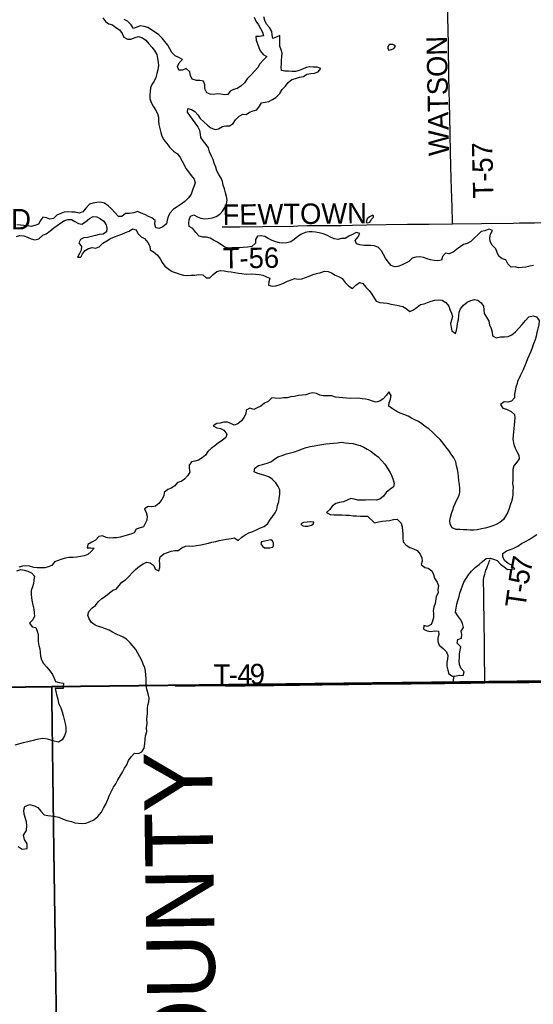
# Model space of a CAD drawing. Header units: feet. Extents: x 2113747 to 29971100, y 960708 to 6252803.
# Tile 34 of 256: x 2358379 to 2365910, y 1086864 to 1101303. Entities that reach past the tile are written whole.
import ezdxf

# ---------------------------------------------------------------- set-up
doc = ezdxf.new("R2010")
doc.units = ezdxf.units.FT
doc.header["$MEASUREMENT"] = 0
doc.linetypes.add('OhDOT_USTN3', pattern=[0.22, 0.165, -0.055])
for name, color, linetype in [('0_Xref', 7, 'Continuous'), ('GM_X_Adjacent_County', 251, 'OhDOT_USTN3'), ('GM_X_Adjacent_County_Text', 251, 'Continuous'), ('GM_X_County', 251, 'OhDOT_USTN3'), ('GM_X_Major_Lake', 5, 'Continuous'), ('GM_X_Minor_Lake', 5, 'Continuous'), ('GM_X_Minor_River', 5, 'Continuous'), ('GM_X_Township', 7, 'OhDOT_USTN3'), ('GM_X_Township_Road', 4, 'Continuous'), ('GM_X_Township_Road_Text', 4, 'Continuous')]:
    doc.layers.add(name, color=color, linetype=linetype)
doc.layers.add('GM_X_Major_Lake(Construction)', color=5, linetype='Continuous', lineweight=13)
doc.styles.add('Styledgn030', font='dgn030.shx')

# ---------------------------------------------------------------- blocks, each defined once
blk = doc.blocks.new('POR')
at = {"layer": 'GM_X_Adjacent_County', "flags": 128}
for points in [[(2461446, 1146481), (2461815, 1146508), (2468501, 1146594), (2468903, 1146602), (2469250, 1146608), (2470516, 1146626), (2470658, 1146630), (2470854, 1146632), (2471224, 1146630), (2471501, 1146638), (2471535, 1146638), (2471569, 1146639), (2471852, 1146646), (2472669, 1146652), (2474029, 1146683), (2475461, 1146714), (2475598, 1146706), (2476719, 1146718), (2477075, 1146717), (2477431, 1146718), (2477862, 1146726), (2479217, 1146735), (2479591, 1146751), (2480562, 1146753), (2481240, 1146773), (2481592, 1146776), (2485346, 1146802), (2486294, 1146820), (2487526, 1146842), (2487813, 1146848), (2488775, 1146866), (2489784, 1146884), (2492871, 1146938), (2495470, 1146984), (2496130, 1147000), (2496768, 1147012), (2500522, 1147082), (2506258, 1147195), (2506689, 1147200), (2510324, 1147267), (2514318, 1147339), (2514417, 1142875), (2514429, 1142363), (2514456, 1141125), (2514543, 1137215), (2514552, 1136812), (2514607, 1134338), (2514661, 1131872), (2514669, 1131502), (2514823, 1124636), (2514949, 1121808), (2514964, 1121188), (2514978, 1117767), (2515134, 1110742), (2515205, 1107560), (2515275, 1104406), (2515284, 1104009), (2515312, 1102739), (2515440, 1096979), (2515498, 1094334), (2515501, 1094220), (2515531, 1092867), (2515615, 1089067), (2515733, 1083755), (2515777, 1081801), (2515852, 1078428), (2515971, 1073145), (2516037, 1070207), (2516095, 1067574), (2516120, 1066464), (2516201, 1062833), (2516209, 1062481), (2512567, 1062381), (2509164, 1062287), (2505810, 1062193), (2500621, 1062048), (2500414, 1062042), (2498309, 1061984), (2495107, 1061896), (2492469, 1061823), (2489822, 1061750), (2486104, 1061658), (2485005, 1061642), (2479733, 1061565), (2476570, 1061518), (2473214, 1061468), (2472728, 1061433), (2471933, 1061428), (2470175, 1061423), (2468742, 1061393), (2467237, 1061378), (2466844, 1061372), (2464849, 1061343), (2462350, 1061327), (2459830, 1061311), (2458722, 1061304), (2458011, 1061300), (2455381, 1061284), (2453535, 1061272), (2449492, 1061229), (2449376, 1061228), (2449282, 1061227), (2449065, 1061224), (2448923, 1061223), (2448740, 1061222), (2448613, 1061220), (2448474, 1061218), (2448409, 1061217), (2448115, 1061214), (2448102, 1061214), (2447998, 1061213), (2447868, 1061211), (2447734, 1061209), (2447544, 1061207), (2447405, 1061205), (2447279, 1061204), (2447148, 1061202), (2447039, 1061201), (2446927, 1061200), (2446865, 1061199), (2446737, 1061197), (2446704, 1061197), (2446530, 1061195), (2442614, 1061148), (2437390, 1061085), (2433044, 1061031), (2432611, 1061026), (2432542, 1064699), (2432414, 1071500), (2429751, 1071479), (2427171, 1071459), (2425200, 1071443), (2424849, 1071441), (2422738, 1071424), (2419992, 1071403), (2417303, 1071375), (2415738, 1071335), (2413099, 1071267), (2412743, 1071257), (2411790, 1071233), (2411809, 1070008), (2411868, 1066266), (2411872, 1065982), (2411934, 1062301), (2411955, 1060661), (2409201, 1060630), (2406943, 1060605), (2403484, 1060566), (2401658, 1060545), (2401082, 1060539), (2397145, 1060494), (2396853, 1060491), (2396714, 1060489), (2396646, 1060488), (2396320, 1060485), (2395972, 1060481), (2395754, 1060478), (2395607, 1060476), (2395309, 1060473), (2395153, 1060471), (2394961, 1060469), (2394781, 1060467), (2393076, 1060448), (2390208, 1060416), (2389372, 1060406), (2387879, 1060389), (2386524, 1060374), (2384816, 1060355), (2379836, 1060307), (2379648, 1060305), (2377958, 1060290), (2374357, 1060257), (2370152, 1060185), (2369459, 1060173), (2362013, 1060046), (2361743, 1060041), (2359309, 1060000), (2359287, 1061492), (2359267, 1062870), (2359263, 1063113), (2359261, 1063309), (2359227, 1064330), (2359227, 1064612), (2359220, 1064806), (2359220, 1064937), (2359209, 1065466), (2359204, 1065780), (2359201, 1066097), (2359199, 1066419), (2359197, 1066642), (2359192, 1066862), (2359186, 1066908), (2359177, 1067589), (2359175, 1067907), (2359167, 1068297), (2359157, 1068672), (2359151, 1068908), (2359149, 1069014), (2359121, 1070553), (2359123, 1070999), (2359120, 1072859), (2359117, 1073113), (2359100, 1074264), (2359077, 1075795), (2358989, 1081862), (2358880, 1089100), (2358848, 1091522), (2360599, 1091542), (2360811, 1091544), (2363494, 1091575), (2364291, 1091584), (2365146, 1091594), (2368829, 1091637), (2374063, 1091696), (2378988, 1091751), (2379221, 1091753), (2380307, 1091766), (2382125, 1091787), (2382074, 1096083), (2382044, 1104151), (2381679, 1116097), (2381624, 1118858), (2381544, 1122872), (2381524, 1123853), (2381422, 1128859), (2381409, 1129491), (2381388, 1130504), (2381380, 1130882), (2381343, 1132210), (2381336, 1132676), (2381334, 1132856), (2381269, 1137568), (2381235, 1140057), (2381158, 1145150), (2382496, 1145180), (2383055, 1145188), (2388382, 1145259), (2390179, 1145300), (2390674, 1145305), (2391157, 1145315), (2393911, 1145372), (2398484, 1145471), (2403523, 1145588), (2407758, 1145683), (2412897, 1145794), (2413179, 1145801), (2418494, 1145897), (2418652, 1145879), (2418971, 1145882), (2421201, 1145935), (2430211, 1146047), (2431501, 1146076), (2431940, 1146079), (2433884, 1146098), (2434890, 1146115), (2439879, 1146170), (2442911, 1146233), (2443037, 1146236), (2444274, 1146267), (2444666, 1146263), (2445581, 1146287), (2449101, 1146335), (2449776, 1146343), (2450051, 1146346), (2450451, 1146366), (2450952, 1146363), (2452179, 1146359), (2453860, 1146380), (2454115, 1146384), (2454401, 1146388), (2454737, 1146393), (2454902, 1146395), (2456023, 1146410), (2459610, 1146457), (2461446, 1146481)], [(2346501, 996686), (2346283, 996665), (2345680, 996660), (2344145, 996646), (2344130, 996649), (2344060, 996659), (2344005, 996663), (2343946, 996664), (2343923, 996665), (2343899, 996665), (2343806, 996663), (2343772, 996662), (2343731, 996662), (2343640, 996661), (2343440, 996660), (2343358, 996661), (2343347, 996661), (2343337, 996662), (2343275, 996668), (2343254, 996670), (2343129, 996670), (2342883, 996665), (2342703, 996664), (2342492, 996666), (2342051, 996672), (2342025, 996674), (2342005, 996677), (2341988, 996683), (2338743, 996679), (2335510, 996692), (2333434, 996701), (2332100, 996700), (2329181, 996697), (2329152, 995411), (2329124, 994175), (2326840, 994249), (2326566, 994258), (2323302, 994364), (2318495, 994521), (2318418, 991580), (2318389, 990457), (2318357, 989169), (2318255, 985163), (2318188, 982547), (2318166, 981646), (2318061, 978159), (2317909, 973125), (2317887, 972409), (2317774, 968635), (2317750, 967874), (2315491, 967887), (2314260, 967896), (2311196, 967914), (2309088, 967943), (2307368, 967969), (2304256, 968014), (2303811, 968017), (2303354, 968019), (2303003, 968024), (2302648, 968030), (2302233, 968036), (2301830, 968022), (2300402, 968044), (2300069, 968049), (2297101, 968095), (2296592, 968103), (2292919, 968108), (2288216, 968150), (2287501, 968160), (2286951, 968168), (2285626, 968187), (2280722, 968218), (2272659, 968235), (2270238, 968238), (2265711, 968240), (2264331, 968240), (2260640, 968285), (2260946, 968539), (2261456, 968823), (2262477, 969650), (2262984, 969822), (2263502, 969934), (2264011, 970226), (2264085, 970742), (2263732, 971249), (2263225, 971652), (2263021, 971730), (2262781, 971821), (2262721, 971844), (2262214, 971872), (2261703, 971959), (2260105, 972490), (2259584, 972510), (2259079, 972653), (2258559, 972903), (2258050, 972955), (2257525, 973068), (2256998, 973008), (2256626, 972503), (2255796, 970471), (2255025, 968928), (2254521, 968572), (2253837, 968476), (2253355, 968407), (2252800, 968322), (2251259, 968089), (2245496, 967220), (2243670, 966925), (2240387, 966394), (2235785, 965650), (2235507, 965607), (2232817, 965186), (2232372, 965117), (2231408, 964969), (2231146, 964928), (2230233, 964788), (2224423, 963889), (2224410, 963887), (2223431, 963729), (2220392, 963239), (2216348, 962587), (2213677, 962155), (2211388, 961785), (2205329, 960811), (2204689, 960708), (2204662, 968294), (2204646, 972822), (2204646, 972877), (2204618, 980822), (2204600, 985576), (2204621, 987650), (2204548, 994125), (2204539, 995545), (2204528, 997304), (2204524, 998046), (2204498, 1002246), (2204460, 1006231), (2204446, 1007585), (2204396, 1012421), (2204391, 1012891), (2204405, 1018278), (2204394, 1019758), (2204396, 1020517), (2204379, 1020841), (2204391, 1021803), (2204388, 1022494), (2204388, 1022770), (2204388, 1022837), (2204387, 1023044), (2204303, 1026249), (2204359, 1029499), (2204344, 1030439), (2204262, 1034310), (2204255, 1035776), (2204229, 1040690), (2204199, 1046565), (2204184, 1049044), (2204131, 1055650), (2204109, 1058317), (2204108, 1058407), (2204102, 1059211), (2204097, 1059892), (2204085, 1062073), (2204074, 1062671), (2204592, 1062652), (2205426, 1062621), (2210448, 1062486), (2212077, 1062442), (2214252, 1062298), (2216024, 1062234), (2218716, 1062135), (2224371, 1061928), (2226221, 1061860), (2226856, 1061837), (2228638, 1061772), (2234873, 1061544), (2237828, 1061436), (2239174, 1061390), (2240259, 1061347), (2240479, 1061338), (2245773, 1061157), (2247613, 1061077), (2251064, 1060965), (2252022, 1060939), (2254917, 1060860), (2259350, 1060738), (2259905, 1060723), (2262069, 1060670), (2262468, 1060662), (2262494, 1060660), (2262578, 1060658), (2262905, 1060648), (2263523, 1060622), (2264179, 1060605), (2264764, 1060590), (2266030, 1060558), (2267009, 1060529), (2267105, 1064278), (2267119, 1064405), (2267123, 1064546), (2267218, 1067680), (2267224, 1068546), (2267310, 1072879), (2267407, 1076551), (2267570, 1083741), (2267583, 1084035), (2267594, 1084592), (2267628, 1085890), (2267674, 1087762), (2267760, 1089304), (2267778, 1090418), (2268200, 1090405), (2270733, 1090435), (2271751, 1090471), (2272585, 1090487), (2273842, 1090511), (2274067, 1090515), (2275300, 1090545), (2275354, 1090544), (2275965, 1090561), (2276111, 1090564), (2279737, 1090638), (2280571, 1090646), (2281184, 1090660), (2283974, 1090692), (2287536, 1090733), (2291695, 1090779), (2294190, 1090795), (2294565, 1090800), (2298147, 1090820), (2299145, 1090827), (2299895, 1090831), (2301402, 1090840), (2307056, 1090903), (2313863, 1090917), (2318107, 1090974), (2324108, 1091056), (2326732, 1091091), (2326938, 1091094), (2328615, 1091117), (2328725, 1091118), (2331837, 1091161), (2333216, 1091180), (2335157, 1091206), (2341799, 1091296), (2342697, 1091308), (2345661, 1091348), (2348514, 1091386), (2352195, 1091435), (2355371, 1091477), (2358848, 1091522), (2358880, 1089100), (2358989, 1081862), (2359077, 1075795), (2359100, 1074264), (2359117, 1073113), (2359120, 1072859), (2359123, 1070999), (2359121, 1070553), (2359149, 1069014), (2359151, 1068908), (2359157, 1068672), (2359167, 1068297), (2359175, 1067907), (2359177, 1067589), (2359186, 1066908), (2359192, 1066862), (2359197, 1066642), (2359199, 1066419), (2359201, 1066097), (2359204, 1065780), (2359209, 1065466), (2359220, 1064937), (2359220, 1064806), (2359227, 1064612), (2359227, 1064330), (2359261, 1063309), (2359263, 1063113), (2359267, 1062870), (2359287, 1061492), (2359309, 1060000), (2359372, 1054688), (2359375, 1054438), (2359384, 1053642), (2359405, 1051846), (2359411, 1051373), (2359435, 1049379), (2359498, 1044029), (2359500, 1043884), (2359531, 1041219), (2359561, 1038682), (2359563, 1038569), (2359598, 1035611), (2359633, 1032629), (2359687, 1028035), (2359700, 1026946), (2359745, 1022879), (2359781, 1019525), (2359871, 1011833), (2360041, 1004528), (2360047, 1003475), (2360075, 1000767), (2360086, 1000743), (2360092, 1000724), (2360095, 1000700), (2360092, 1000665), (2360090, 1000651), (2360085, 1000617), (2360080, 1000554), (2360079, 1000500), (2360082, 1000454), (2360084, 1000441), (2360087, 1000429), (2360088, 1000406), (2360088, 1000358), (2360097, 998033), (2360102, 996698), (2359652, 996691), (2358952, 996686), (2358943, 996687), (2358419, 996691), (2358033, 996691), (2357318, 996684), (2357119, 996682), (2357033, 996681), (2356729, 996679), (2356356, 996674), (2355850, 996669), (2355636, 996665), (2355399, 996667), (2355207, 996668), (2354923, 996669), (2354630, 996666), (2354311, 996664), (2353876, 996661), (2353810, 996664), (2353790, 996667), (2353730, 996667), (2353580, 996667), (2353354, 996664), (2353227, 996661), (2352936, 996661), (2352543, 996665), (2351984, 996653), (2350868, 996644), (2350165, 996644), (2349779, 996645), (2349617, 996647), (2349487, 996647), (2349403, 996652), (2349327, 996658), (2349265, 996660), (2349206, 996662), (2349161, 996661), (2349080, 996658), (2348736, 996661), (2347330, 996649), (2347068, 996654), (2346837, 996655), (2346771, 996660), (2346660, 996673), (2346582, 996686), (2346523, 996692), (2346501, 996686)]]:
    blk.add_lwpolyline(points, dxfattribs=at)
at = {"layer": 'GM_X_County', "flags": 128}
blk.add_lwpolyline([(2353397, 1222451), (2356858, 1222526), (2358764, 1222568), (2364180, 1222723), (2365829, 1222755), (2369645, 1222836), (2372194, 1222881), (2374472, 1222924), (2379690, 1223029), (2379735, 1219826), (2379742, 1219374), (2379833, 1216178), (2380014, 1209139), (2380003, 1203413), (2380022, 1202249), (2380179, 1195356), (2380181, 1194352), (2380359, 1187412), (2380412, 1186569), (2380419, 1184193), (2380463, 1181823), (2380682, 1170163), (2380746, 1166807), (2380771, 1165044), (2380824, 1161382), (2380824, 1161039), (2380878, 1157552), (2380892, 1156694), (2381026, 1152330), (2381034, 1152023), (2381158, 1145150), (2381235, 1140057), (2381269, 1137568), (2381334, 1132856), (2381336, 1132676), (2381343, 1132210), (2381380, 1130882), (2381388, 1130504), (2381409, 1129491), (2381422, 1128859), (2381524, 1123853), (2381544, 1122872), (2381624, 1118858), (2381679, 1116097), (2382044, 1104151), (2382074, 1096083), (2382125, 1091787), (2380307, 1091766), (2379221, 1091753), (2378988, 1091751), (2374063, 1091696), (2368829, 1091637), (2365146, 1091594), (2364291, 1091584), (2363494, 1091575), (2360811, 1091544), (2360599, 1091542), (2358848, 1091522), (2355371, 1091477), (2352195, 1091435), (2348514, 1091386), (2345661, 1091348), (2342697, 1091308), (2341799, 1091296), (2335157, 1091206), (2333216, 1091180), (2331837, 1091161), (2328725, 1091118), (2328615, 1091117), (2326938, 1091094), (2326732, 1091091), (2324108, 1091056), (2318107, 1090974), (2313863, 1090917), (2307056, 1090903), (2301402, 1090840), (2299895, 1090831), (2299145, 1090827), (2298147, 1090820), (2294565, 1090800), (2294190, 1090795), (2291695, 1090779), (2287536, 1090733), (2283974, 1090692), (2281184, 1090660), (2280571, 1090646), (2279737, 1090638), (2276111, 1090564), (2275965, 1090561), (2275354, 1090544), (2275300, 1090545), (2274067, 1090515), (2274049, 1092053), (2274045, 1093010), (2274019, 1094549), (2274003, 1096382), (2273944, 1101977), (2273923, 1103969), (2273928, 1105260), (2273895, 1107881), (2273890, 1108659), (2273892, 1109492), (2273890, 1109708), (2273889, 1109866), (2273885, 1110318), (2273884, 1110420), (2273881, 1110748), (2273878, 1111173), (2273872, 1111794), (2273868, 1112294), (2273861, 1113069), (2273860, 1113281), (2273857, 1113575), (2273857, 1113636), (2273852, 1114201), (2273851, 1114281), (2273848, 1114656), (2273845, 1115019), (2273878, 1116829), (2273877, 1118817), (2273859, 1119170), (2273866, 1121327), (2273809, 1124393), (2273800, 1125028), (2273794, 1125938), (2273794, 1126045), (2273791, 1126395), (2273784, 1127599), (2273782, 1127896), (2273782, 1128013), (2273776, 1128908), (2273762, 1131307), (2273735, 1134958), (2273727, 1137672), (2273708, 1143906), (2273707, 1144117), (2273652, 1147706), (2273648, 1148193), (2273645, 1148717), (2273636, 1149823), (2273632, 1150488), (2273596, 1155295), (2273585, 1158808), (2273560, 1160546), (2273539, 1163372), (2273486, 1167056), (2273465, 1168621), (2273462, 1168895), (2273426, 1173044), (2273428, 1173104), (2273415, 1174720), (2273392, 1176176), (2273394, 1176620), (2273384, 1177023), (2273358, 1177776), (2273351, 1179125), (2273359, 1179654), (2273321, 1182083), (2273216, 1187364), (2273164, 1190519), (2273176, 1191453), (2273228, 1192712), (2273152, 1195400), (2273193, 1198453), (2273071, 1206556), (2272991, 1215563), (2272975, 1216501), (2272977, 1217406), (2272968, 1218487), (2272962, 1219225), (2272959, 1219527), (2272955, 1219996), (2272952, 1220381), (2272949, 1220734), (2272946, 1221095), (2272941, 1221646), (2274226, 1221624), (2276584, 1221584), (2279436, 1221567), (2287284, 1221586), (2287634, 1221587), (2288155, 1221588), (2289133, 1221589), (2291838, 1221592), (2294724, 1221588), (2295595, 1221591), (2298613, 1221605), (2299175, 1221609), (2303374, 1221676), (2308426, 1221766), (2313088, 1221841), (2315600, 1221874), (2319071, 1221920), (2326584, 1222061), (2327982, 1222076), (2333341, 1222133), (2335682, 1222157), (2338510, 1222201), (2341239, 1222245), (2343737, 1222286), (2344324, 1222288), (2349300, 1222361), (2350843, 1222395), (2353397, 1222451)], dxfattribs=at)
at = {"layer": 'GM_X_Major_Lake'}
blk.add_line((2360233, 1091540), (2359019, 1091526), dxfattribs=at)
at = {"layer": 'GM_X_Major_Lake', "flags": 128}
for points in [[(2361815, 1101338), (2361844, 1101280), (2361881, 1101225), (2361912, 1101173), (2361939, 1101122), (2361952, 1101066), (2361895, 1101054), (2361844, 1101055), (2361847, 1101003), (2361867, 1100950), (2361888, 1100896), (2361907, 1100844), (2361950, 1100793), (2362004, 1100762), (2361953, 1100712), (2361902, 1100657), (2361873, 1100602), (2361824, 1100549), (2361775, 1100492), (2361717, 1100435), (2361676, 1100376), (2361622, 1100330), (2361567, 1100295), (2361515, 1100278), (2361464, 1100255), (2361433, 1100204), (2361383, 1100203), (2361330, 1100210), (2361274, 1100215), (2361222, 1100206), (2361172, 1100211), (2361122, 1100232), (2361093, 1100290), (2361093, 1100348), (2361074, 1100400), (2361022, 1100413), (2360970, 1100412), (2360909, 1100433), (2360886, 1100486), (2360875, 1100540), (2360820, 1100585), (2360767, 1100564), (2360715, 1100561), (2360695, 1100617), (2360717, 1100668), (2360766, 1100719), (2360715, 1100748), (2360658, 1100771), (2360609, 1100822), (2360580, 1100874), (2360551, 1100927), (2360506, 1100981), (2360469, 1101032), (2360418, 1101081), (2360312, 1101155), (2360258, 1101186), (2360205, 1101203), (2360151, 1101212), (2360099, 1101195), (2360048, 1101174), (2360012, 1101228), (2359959, 1101281), (2359909, 1101308)], [(2359596, 1101328), (2359635, 1101276), (2359686, 1101243), (2359740, 1101226), (2359791, 1101189), (2359844, 1101154), (2359881, 1101099)], [(2361387, 1098551), (2361410, 1098602), (2361419, 1098654), (2361410, 1098708), (2361395, 1098766), (2361384, 1098820), (2361363, 1098874), (2361352, 1098928), (2361331, 1098980), (2361300, 1099035), (2361269, 1099087), (2361255, 1099139), (2361230, 1099198), (2361215, 1099254), (2361186, 1099310), (2361163, 1099366), (2361150, 1099422), (2361113, 1099473), (2361070, 1099524), (2361035, 1099576), (2361028, 1099626), (2361020, 1099678), (2360989, 1099736), (2360954, 1099789), (2360913, 1099842), (2360874, 1099898), (2360841, 1099949), (2360846, 1100000), (2360896, 1099987), (2360947, 1099958), (2360990, 1099906), (2361025, 1099855), (2361078, 1099804), (2361131, 1099757), (2361182, 1099715), (2361245, 1099693), (2361296, 1099700), (2361352, 1099737), (2361404, 1099744), (2361456, 1099747), (2361509, 1099782), (2361546, 1099833), (2361595, 1099886), (2361649, 1099915), (2361699, 1099914), (2361750, 1099948), (2361804, 1099967), (2361858, 1099982), (2361897, 1100035), (2361926, 1100086), (2361980, 1100095), (2362034, 1100102), (2362085, 1100131), (2362136, 1100162), (2362195, 1100221), (2362228, 1100278), (2362277, 1100329), (2362318, 1100380), (2362372, 1100424), (2362423, 1100441), (2362481, 1100462), (2362539, 1100469), (2362590, 1100504), (2362648, 1100516), (2362702, 1100521), (2362756, 1100538), (2362795, 1100589), (2362741, 1100608), (2362687, 1100605), (2362632, 1100612), (2362580, 1100603), (2362527, 1100579), (2362475, 1100556), (2362423, 1100543), (2362373, 1100544), (2362321, 1100549), (2362269, 1100548), (2362219, 1100557), (2362212, 1100607), (2362219, 1100657), (2362218, 1100710), (2362225, 1100760), (2362226, 1100810), (2362215, 1100862), (2362192, 1100916), (2362193, 1100968), (2362192, 1101020), (2362193, 1101070), (2362141, 1101047), (2362089, 1101026), (2362082, 1101080), (2362077, 1101130), (2362044, 1101186), (2361997, 1101239), (2361972, 1101291), (2361959, 1101343)], [(2359881, 1101099), (2359906, 1101047), (2359959, 1101016), (2360011, 1101019), (2360070, 1101040), (2360122, 1101055), (2360178, 1101038), (2360231, 1101003), (2360274, 1100950), (2360323, 1100897), (2360363, 1100843), (2360390, 1100790), (2360401, 1100734), (2360412, 1100682), (2360413, 1100629), (2360404, 1100567), (2360389, 1100512), (2360376, 1100456), (2360351, 1100403), (2360316, 1100352), (2360297, 1100302), (2360292, 1100252), (2360287, 1100199), (2360288, 1100145), (2360307, 1100087), (2360338, 1100036), (2360370, 1099982), (2360399, 1099927), (2360414, 1099873), (2360413, 1099822), (2360418, 1099764), (2360435, 1099706), (2360450, 1099647), (2360461, 1099595), (2360492, 1099539), (2360536, 1099486), (2360581, 1099430), (2360634, 1099377), (2360693, 1099334), (2360734, 1099281), (2360763, 1099229), (2360792, 1099174), (2360817, 1099122), (2360856, 1099071), (2360893, 1099019), (2360938, 1098964), (2360952, 1098910), (2360914, 1098805), (2360895, 1098746), (2360856, 1098689), (2360803, 1098636), (2360749, 1098597), (2360688, 1098559), (2360635, 1098522), (2360582, 1098467), (2360555, 1098414), (2360542, 1098362), (2360531, 1098311), (2360478, 1098264), (2360426, 1098241), (2360376, 1098252), (2360361, 1098306), (2360368, 1098358), (2360317, 1098397), (2360266, 1098418), (2360216, 1098446), (2360159, 1098466), (2360107, 1098488), (2360053, 1098470), (2359989, 1098459), (2359929, 1098460), (2359878, 1098417), (2359826, 1098416), (2359773, 1098473), (2359727, 1098528), (2359674, 1098575), (2359622, 1098612), (2359565, 1098627), (2359511, 1098624), (2359453, 1098611), (2359402, 1098596), (2359349, 1098539), (2359304, 1098486), (2359252, 1098466), (2359194, 1098481), (2359142, 1098478), (2359087, 1098485), (2359033, 1098482), (2358982, 1098459), (2358926, 1098436), (2358875, 1098389), (2358823, 1098380), (2358771, 1098395), (2358716, 1098408), (2358683, 1098357), (2358654, 1098306), (2358599, 1098287), (2358547, 1098272), (2358497, 1098279), (2358440, 1098286), (2358390, 1098291)], [(2365199, 1098207), (2365145, 1098199), (2365096, 1098146), (2365045, 1098099), (2364992, 1098050), (2364941, 1098021), (2364889, 1098008), (2364836, 1097970), (2364784, 1097935), (2364733, 1097896), (2364673, 1097871), (2364621, 1097880), (2364580, 1097829), (2364563, 1097778), (2364509, 1097767), (2364459, 1097770), (2364405, 1097779), (2364352, 1097798), (2364298, 1097817), (2364248, 1097826), (2364190, 1097819), (2364136, 1097804), (2364085, 1097758), (2363978, 1097702), (2363926, 1097683), (2363874, 1097678), (2363824, 1097697), (2363780, 1097752), (2363745, 1097804), (2363712, 1097859), (2363683, 1097911), (2363638, 1097962), (2363584, 1097985), (2363529, 1097992), (2363473, 1097991), (2363423, 1097992), (2363369, 1098001), (2363319, 1098014), (2363296, 1098066), (2363341, 1098117), (2363366, 1098169), (2363315, 1098182), (2363258, 1098155), (2363204, 1098130), (2363151, 1098095), (2363097, 1098094), (2363045, 1098081), (2362989, 1098090), (2362936, 1098115), (2362883, 1098144), (2362831, 1098161), (2362771, 1098178), (2362718, 1098185), (2362668, 1098192), (2362618, 1098193), (2362566, 1098183), (2362511, 1098158), (2362459, 1098125), (2362406, 1098080), (2362355, 1098045), (2362297, 1098030), (2362239, 1098026), (2362187, 1098031), (2362134, 1098046), (2362082, 1098065), (2362023, 1098092), (2361973, 1098121), (2361920, 1098134), (2361866, 1098129), (2361839, 1098079), (2361836, 1098026), (2361781, 1097975), (2361719, 1097966), (2361657, 1097962), (2361605, 1097959), (2361541, 1097958), (2361489, 1097955), (2361437, 1097954), (2361385, 1097969), (2361279, 1098039), (2361222, 1098072), (2361170, 1098101), (2361116, 1098114), (2361063, 1098115), (2361011, 1098130), (2360962, 1098183), (2360917, 1098239), (2360866, 1098270), (2360861, 1098320), (2360866, 1098370), (2360883, 1098421), (2360935, 1098440), (2360985, 1098413), (2361036, 1098390), (2361088, 1098381), (2361144, 1098386), (2361204, 1098399), (2361260, 1098418), (2361315, 1098449), (2361360, 1098501), (2361387, 1098551)], [(2358390, 1098291), (2358338, 1098294)], [(2358331, 1098125), (2358383, 1098140), (2358441, 1098133), (2358492, 1098114), (2358546, 1098087), (2358601, 1098074), (2358659, 1098091), (2358716, 1098143), (2358769, 1098164), (2358823, 1098201), (2358878, 1098250), (2358931, 1098285), (2358982, 1098325), (2359036, 1098360), (2359088, 1098375), (2359138, 1098374), (2359190, 1098343), (2359241, 1098312), (2359291, 1098305), (2359345, 1098340), (2359402, 1098385), (2359455, 1098418), (2359511, 1098411), (2359562, 1098382), (2359615, 1098349), (2359646, 1098296), (2359657, 1098244), (2359654, 1098191), (2359602, 1098160), (2359543, 1098151), (2359491, 1098136), (2359431, 1098121), (2359375, 1098108), (2359321, 1098103), (2359270, 1098081), (2359247, 1098029), (2359286, 1097977), (2359279, 1097925), (2359254, 1097874), (2359227, 1097820), (2359277, 1097819), (2359302, 1097869), (2359339, 1097920), (2359390, 1097947), (2359442, 1097960), (2359492, 1097953), (2359544, 1097970), (2359599, 1098028), (2359655, 1098061), (2359712, 1098094), (2359768, 1098119), (2359825, 1098139), (2359877, 1098156), (2359931, 1098181), (2359982, 1098200), (2360034, 1098237), (2360086, 1098222), (2360109, 1098168), (2360160, 1098119), (2360211, 1098092), (2360256, 1098037), (2360287, 1097981), (2360292, 1097929), (2360343, 1097900), (2360402, 1097851), (2360441, 1097794), (2360468, 1097740), (2360509, 1097687), (2360564, 1097642), (2360617, 1097608), (2360675, 1097592), (2360726, 1097571), (2360782, 1097554), (2360840, 1097553), (2360892, 1097554), (2360948, 1097557), (2361008, 1097564), (2361064, 1097563), (2361115, 1097518), (2361165, 1097519), (2361217, 1097564), (2361270, 1097609), (2361323, 1097627), (2361378, 1097618), (2361428, 1097611), (2361478, 1097606), (2361534, 1097595), (2361587, 1097584), (2361637, 1097579)], [(2365914, 1097697), (2365859, 1097688), (2365803, 1097675), (2365747, 1097668), (2365695, 1097665), (2365642, 1097678), (2365588, 1097672), (2365537, 1097724), (2365510, 1097779), (2365454, 1097796), (2365403, 1097833), (2365382, 1097889), (2365361, 1097943), (2365308, 1097996), (2365277, 1098052), (2365271, 1098106), (2365284, 1098158), (2365311, 1098211), (2365261, 1098230), (2365209, 1098213), (2365199, 1098207)], [(2361637, 1097579), (2361699, 1097572), (2361783, 1097574), (2361839, 1097571), (2361893, 1097566), (2361944, 1097557), (2361996, 1097534), (2362047, 1097511), (2362032, 1097460), (2362029, 1097410), (2362079, 1097393), (2362137, 1097402), (2362197, 1097419), (2362248, 1097438), (2362304, 1097468), (2362360, 1097489), (2362413, 1097506), (2362464, 1097497), (2362518, 1097502), (2362569, 1097523), (2362625, 1097542), (2362681, 1097564), (2362732, 1097579), (2362796, 1097594), (2362848, 1097613), (2362900, 1097610), (2362952, 1097589), (2363005, 1097558), (2363056, 1097535), (2363106, 1097506), (2363151, 1097451), (2363205, 1097395), (2363257, 1097362), (2363310, 1097410), (2363362, 1097447), (2363412, 1097436), (2363457, 1097382), (2363502, 1097331), (2363541, 1097276), (2363608, 1097173), (2363662, 1097154), (2363712, 1097153), (2363768, 1097146), (2363827, 1097131), (2363881, 1097122), (2363933, 1097113), (2363996, 1097096), (2364048, 1097067), (2364099, 1097026), (2364153, 1097049), (2364206, 1097088), (2364257, 1097124), (2364309, 1097137), (2364361, 1097156), (2364413, 1097173), (2364468, 1097188), (2364520, 1097195), (2364573, 1097190), (2364627, 1097155), (2364672, 1097104), (2364685, 1097052), (2364711, 1097000), (2364726, 1096948), (2364709, 1096898), (2364698, 1096846), (2364705, 1096791), (2364718, 1096738), (2364769, 1096700), (2364784, 1096751), (2364793, 1096801), (2364800, 1096852), (2364812, 1096908), (2364817, 1096964), (2364824, 1097015), (2364845, 1097065), (2364888, 1097118), (2364940, 1097162), (2364995, 1097185), (2365047, 1097200), (2365097, 1097191), (2365148, 1097152), (2365179, 1097100), (2365186, 1097048), (2365189, 1096996), (2365226, 1096941), (2365256, 1096881), (2365269, 1096829), (2365292, 1096773), (2365309, 1096719), (2365314, 1096669), (2365367, 1096636), (2365430, 1096650), (2365486, 1096653), (2365542, 1096658), (2365594, 1096683), (2365647, 1096726), (2365698, 1096779), (2365745, 1096835), (2365798, 1096890), (2365847, 1096943), (2365907, 1096958)], [(2365907, 1096958), (2365959, 1096943), (2365994, 1096890), (2365992, 1096826), (2365979, 1096771), (2365964, 1096715), (2365953, 1096664), (2365938, 1096610), (2365913, 1096551), (2365894, 1096492), (2365875, 1096436), (2365850, 1096383), (2365823, 1096328), (2365806, 1096274), (2365783, 1096217), (2365764, 1096167), (2365739, 1096119), (2365719, 1096082), (2365679, 1095998)], [(2365679, 1095998), (2365672, 1095966), (2365653, 1095913), (2365642, 1095861), (2365637, 1095809), (2365636, 1095759), (2365591, 1095708), (2365537, 1095692), (2365481, 1095701), (2365430, 1095660), (2365465, 1095605), (2365517, 1095590), (2365584, 1095555), (2365637, 1095514), (2365638, 1095462), (2365635, 1095410), (2365632, 1095359), (2365623, 1095309), (2365620, 1095259), (2365615, 1095203), (2365608, 1095150), (2365624, 1095075), (2365643, 1095021), (2365668, 1094969), (2365699, 1094916), (2365702, 1094864), (2365667, 1094813), (2365624, 1094760), (2365611, 1094705), (2365610, 1094653), (2365609, 1094603), (2365610, 1094553), (2365607, 1094503), (2365616, 1094447), (2365611, 1094397), (2365610, 1094344), (2365605, 1094292), (2365592, 1094238), (2365569, 1094183), (2365556, 1094133), (2365535, 1094082), (2365504, 1094024), (2365473, 1093973), (2365420, 1093928), (2365366, 1093899), (2365315, 1093882), (2365259, 1093863), (2365203, 1093848), (2365149, 1093836), (2365088, 1093823), (2365036, 1093818), (2364986, 1093819), (2364936, 1093822), (2364886, 1093823), (2364835, 1093826), (2364777, 1093827), (2364723, 1093850), (2364692, 1093904), (2364685, 1093958), (2364694, 1094010), (2364711, 1094061), (2364730, 1094113), (2364747, 1094166), (2364770, 1094220)], [(2364770, 1094220), (2364795, 1094271), (2364824, 1094325), (2364835, 1094376), (2364832, 1094430), (2364827, 1094486), (2364819, 1094544), (2364814, 1094604), (2364809, 1094654), (2364798, 1094706), (2364785, 1094760), (2364774, 1094818), (2364743, 1094877), (2364706, 1094931), (2364671, 1094986), (2364626, 1095040), (2364590, 1095093), (2364543, 1095146), (2364488, 1095199), (2364431, 1095256), (2364378, 1095305), (2364327, 1095337), (2364277, 1095378), (2364226, 1095411), (2364175, 1095434), (2364125, 1095459), (2364074, 1095488), (2364012, 1095511), (2363957, 1095534), (2363907, 1095557), (2363846, 1095594), (2363793, 1095637), (2363796, 1095687), (2363817, 1095738), (2363826, 1095790), (2363793, 1095846), (2363756, 1095795), (2363711, 1095742), (2363658, 1095709), (2363606, 1095696), (2363554, 1095707), (2363501, 1095728), (2363451, 1095737), (2363399, 1095744), (2363345, 1095751), (2363229, 1095749), (2363172, 1095754), (2363064, 1095764), (2363010, 1095765), (2362956, 1095786), (2362904, 1095789), (2362830, 1095787), (2362779, 1095798), (2362729, 1095822), (2362679, 1095831), (2362627, 1095820), (2362575, 1095801), (2362523, 1095798), (2362467, 1095791), (2362409, 1095779), (2362355, 1095772), (2362302, 1095757), (2362246, 1095758), (2362188, 1095749), (2362126, 1095752), (2362076, 1095757), (2362025, 1095706), (2361969, 1095679), (2361916, 1095634), (2361862, 1095609), (2361811, 1095584), (2361752, 1095607), (2361699, 1095576), (2361694, 1095521), (2361667, 1095471), (2361630, 1095418), (2361579, 1095377), (2361525, 1095358), (2361475, 1095379), (2361424, 1095402), (2361372, 1095403), (2361320, 1095386), (2361268, 1095383), (2361217, 1095348), (2361270, 1095319), (2361322, 1095306), (2361372, 1095281), (2361415, 1095227), (2361403, 1095175), (2361347, 1095132), (2361296, 1095099), (2361241, 1095052), (2361189, 1095015), (2361138, 1094970), (2361105, 1094919), (2361054, 1094880), (2361003, 1094843), (2360949, 1094828), (2360897, 1094821), (2360866, 1094770), (2360863, 1094720)], [(2362165, 1094891), (2362226, 1094914), (2362290, 1094935), (2362350, 1094952), (2362409, 1094967), (2362463, 1094985), (2362525, 1095010), (2362578, 1095031), (2362640, 1095044), (2362698, 1095053), (2362752, 1095062), (2362808, 1095075), (2362867, 1095082), (2362927, 1095088), (2362981, 1095095), (2363037, 1095100), (2363099, 1095105), (2363155, 1095100), (2363207, 1095095), (2363264, 1095086), (2363314, 1095073), (2363372, 1095058), (2363423, 1095035), (2363475, 1095006), (2363528, 1094975), (2363583, 1094933), (2363636, 1094892), (2363689, 1094835), (2363734, 1094784), (2363779, 1094715), (2363810, 1094661), (2363835, 1094607), (2363856, 1094556), (2363870, 1094502), (2363861, 1094452), (2363809, 1094414), (2363754, 1094369), (2363715, 1094316), (2363662, 1094271), (2363604, 1094258), (2363504, 1094260), (2363452, 1094257), (2363392, 1094256), (2363336, 1094259), (2363284, 1094270), (2363233, 1094281), (2363182, 1094256), (2363126, 1094231), (2363070, 1094222), (2363013, 1094207), (2362961, 1094170), (2362928, 1094119), (2362877, 1094078), (2362934, 1094047), (2362988, 1094044), (2363046, 1094043), (2363108, 1094042), (2363162, 1094039), (2363216, 1094038), (2363268, 1094027), (2363320, 1094028), (2363377, 1094023), (2363429, 1094024), (2363479, 1094021), (2363581, 1093923), (2363638, 1093938), (2363694, 1093951), (2363748, 1093956), (2363800, 1093957), (2363858, 1093972), (2363914, 1093979), (2363971, 1093918), (2363986, 1093864), (2363993, 1093812), (2363996, 1093756), (2363995, 1093704), (2364004, 1093648), (2364047, 1093597), (2364100, 1093564), (2364155, 1093545), (2364205, 1093518), (2364252, 1093466), (2364277, 1093413), (2364280, 1093363), (2364267, 1093312), (2364318, 1093269), (2364368, 1093260), (2364423, 1093221), (2364448, 1093169), (2364461, 1093114), (2364502, 1093056), (2364521, 1093000), (2364512, 1092948), (2364513, 1092898), (2364486, 1092845), (2364469, 1092741), (2364453, 1092690), (2364444, 1092640), (2364445, 1092590), (2364445, 1092534), (2364432, 1092483)], [(2360233, 1091540), (2360232, 1091592), (2360233, 1091642), (2360230, 1091696), (2360225, 1091747), (2360212, 1091798), (2360189, 1091852), (2360170, 1091906), (2360112, 1092013), (2360083, 1092065), (2360000, 1092167), (2359945, 1092218), (2359895, 1092250), (2359842, 1092273), (2359792, 1092292), (2359741, 1092323), (2359691, 1092350), (2359638, 1092371), (2359588, 1092390), (2359535, 1092405), (2359485, 1092424), (2359432, 1092464), (2359399, 1092515), (2359378, 1092569), (2359393, 1092623), (2359440, 1092676), (2359491, 1092713), (2359530, 1092764), (2359582, 1092813), (2359639, 1092850), (2359690, 1092891), (2359743, 1092935), (2359795, 1092954), (2359877, 1093055), (2359930, 1093088), (2359985, 1093140), (2360028, 1093190), (2360079, 1093242), (2360137, 1093289), (2360190, 1093322), (2360242, 1093347), (2360292, 1093340), (2360345, 1093301), (2360368, 1093245), (2360420, 1093220), (2360435, 1093270), (2360432, 1093320), (2360427, 1093374), (2360440, 1093425), (2360491, 1093470), (2360545, 1093491), (2360599, 1093508), (2360652, 1093517), (2360705, 1093518), (2360758, 1093557), (2360811, 1093582), (2360865, 1093585), (2360917, 1093584), (2360973, 1093593), (2361035, 1093602), (2361147, 1093628), (2361198, 1093641), (2361254, 1093653), (2361306, 1093666), (2361358, 1093677), (2361414, 1093686), (2361480, 1093695), (2361531, 1093704), (2361584, 1093663), (2361635, 1093714), (2361687, 1093749), (2361740, 1093776), (2361796, 1093795), (2361859, 1093826), (2361911, 1093853), (2361965, 1093870), (2362018, 1093913), (2362045, 1093964), (2362086, 1094017), (2362123, 1094070), (2362148, 1094120), (2362161, 1094177), (2362177, 1094237), (2362184, 1094288), (2362195, 1094342), (2362194, 1094406), (2362171, 1094458), (2362136, 1094511), (2362081, 1094564), (2362030, 1094597), (2361974, 1094620), (2361924, 1094631), (2361873, 1094647), (2361817, 1094674), (2361828, 1094726), (2361881, 1094765), (2361939, 1094782), (2362006, 1094801), (2362060, 1094817), (2362113, 1094860), (2362165, 1094891)], [(2364432, 1092483), (2364415, 1092433), (2364361, 1092406), (2364305, 1092417), (2364302, 1092367), (2364352, 1092342), (2364404, 1092333), (2364468, 1092342), (2364520, 1092337), (2364527, 1092285), (2364512, 1092234), (2364509, 1092184), (2364529, 1092130), (2364588, 1092081), (2364638, 1092034), (2364658, 1091980), (2364653, 1091926), (2364642, 1091874), (2364643, 1091822), (2364656, 1091766), (2364673, 1091712), (2364724, 1091675), (2364777, 1091682), (2364829, 1091691), (2364883, 1091688), (2364896, 1091740), (2364847, 1091794), (2364830, 1091845), (2364825, 1091899), (2364828, 1091952), (2364829, 1092002), (2364836, 1092058), (2364847, 1092108), (2364796, 1092162), (2364803, 1092212), (2364857, 1092235), (2364864, 1092285), (2364851, 1092337), (2364888, 1092390), (2364873, 1092446), (2364849, 1092503), (2364806, 1092559), (2364771, 1092614), (2364778, 1092674), (2364787, 1092731), (2364806, 1092787), (2364823, 1092844), (2364834, 1092894), (2364853, 1092947), (2364870, 1092999), (2364893, 1093056), (2364926, 1093110), (2364959, 1093163), (2365004, 1093216), (2365057, 1093269), (2365116, 1093312), (2365167, 1093356), (2365218, 1093403), (2365276, 1093406), (2365326, 1093391), (2365379, 1093370), (2365428, 1093318), (2365481, 1093277), (2365533, 1093242), (2365587, 1093243), (2365639, 1093250), (2365592, 1093302), (2365542, 1093327), (2365487, 1093374), (2365462, 1093425), (2365465, 1093476), (2365518, 1093515), (2365576, 1093534), (2365627, 1093555), (2365683, 1093584), (2365738, 1093619), (2365798, 1093650), (2365851, 1093681), (2365906, 1093717), (2365960, 1093754)], [(2360863, 1094720), (2360872, 1094668), (2360841, 1094615), (2360798, 1094564), (2360745, 1094531), (2360693, 1094518), (2360652, 1094467), (2360600, 1094434), (2360549, 1094413), (2360498, 1094370), (2360493, 1094320), (2360462, 1094267), (2360421, 1094210), (2360369, 1094169), (2360316, 1094158), (2360265, 1094165), (2360208, 1094128), (2360233, 1094074), (2360248, 1094021), (2360243, 1093966), (2360220, 1093916), (2360195, 1093865), (2360144, 1093852), (2360086, 1093833), (2360059, 1093780), (2360007, 1093757), (2359955, 1093746), (2359904, 1093731), (2359852, 1093714), (2359800, 1093705), (2359748, 1093703), (2359696, 1093702), (2359646, 1093707), (2359591, 1093732), (2359538, 1093723), (2359489, 1093670), (2359435, 1093643), (2359378, 1093607), (2359367, 1093557), (2359419, 1093558), (2359469, 1093555), (2359428, 1093504), (2359377, 1093461), (2359323, 1093442), (2359271, 1093429), (2359219, 1093420), (2359161, 1093417), (2359105, 1093416), (2359052, 1093405), (2358996, 1093390), (2358944, 1093371), (2358890, 1093352), (2358849, 1093301), (2358798, 1093278), (2358746, 1093267), (2358690, 1093266), (2358636, 1093267), (2358584, 1093268), (2358525, 1093287), (2358471, 1093294), (2358419, 1093287), (2358368, 1093274)], [(2358339, 1093223), (2358394, 1093238), (2358444, 1093231), (2358497, 1093216), (2358551, 1093191), (2358598, 1093140), (2358587, 1093089), (2358580, 1093037), (2358565, 1092987), (2358546, 1092934), (2358545, 1092884), (2358551, 1092822), (2358560, 1092768), (2358571, 1092716), (2358584, 1092660), (2358593, 1092604), (2358594, 1092554), (2358573, 1092500), (2358522, 1092451), (2358561, 1092399), (2358615, 1092390), (2358636, 1092338), (2358649, 1092285), (2358650, 1092232), (2358651, 1092182), (2358660, 1092128), (2358675, 1092076), (2358678, 1092026), (2358685, 1091970), (2358700, 1091917), (2358728, 1091861), (2358775, 1091808), (2358820, 1091756), (2358859, 1091701), (2358884, 1091649), (2358905, 1091596), (2358957, 1091582), (2359020, 1091574), (2359019, 1091526)], [(2358898, 1091493), (2358920, 1091405), (2358936, 1091341), (2358949, 1091279), (2358980, 1091211), (2359002, 1091151), (2359015, 1091097), (2359030, 1091039), (2359046, 1090981), (2359057, 1090923), (2359054, 1090861), (2359038, 1090801), (2359001, 1090740), (2358947, 1090709), (2358864, 1090726)], [(2358880, 1089625), (2358955, 1089607), (2359019, 1089577), (2359069, 1089558), (2359138, 1089546), (2359188, 1089524), (2359240, 1089519), (2359298, 1089517), (2359350, 1089518), (2359404, 1089540), (2359466, 1089571), (2359527, 1089620), (2359579, 1089682), (2359610, 1089739), (2359640, 1089801), (2359671, 1089866), (2359698, 1089932), (2359724, 1089991), (2359757, 1090047), (2359789, 1090099), (2359820, 1090154), (2359858, 1090218), (2359885, 1090269), (2359917, 1090325), (2359948, 1090378), (2359975, 1090438), (2360013, 1090492), (2360064, 1090547), (2360119, 1090540), (2360172, 1090566), (2360204, 1090620), (2360215, 1090687), (2360218, 1090749), (2360224, 1090799), (2360241, 1090865), (2360239, 1090918), (2360246, 1090982), (2360241, 1091044), (2360255, 1091130), (2360252, 1091200), (2360257, 1091251), (2360271, 1091301), (2360280, 1091353), (2360261, 1091417), (2360243, 1091483), (2360233, 1091540)], [(2359019, 1091526), (2359019, 1091493), (2358898, 1091493)], [(2358864, 1090726), (2358791, 1090752), (2358716, 1090762), (2358632, 1090747), (2358578, 1090732), (2358497, 1090713), (2358429, 1090698), (2358309, 1090664)], [(2358355, 1089178), (2358413, 1089138), (2358490, 1089148), (2358488, 1089216), (2358449, 1089283), (2358434, 1089343), (2358477, 1089412), (2358486, 1089485), (2358477, 1089539), (2358447, 1089651), (2358440, 1089713), (2358456, 1089767), (2358525, 1089792), (2358594, 1089773), (2358646, 1089748), (2358689, 1089694), (2358736, 1089643), (2358791, 1089632), (2358880, 1089625)]]:
    blk.add_lwpolyline(points, dxfattribs=at)
at = {"layer": 'GM_X_Major_Lake(Construction)'}
blk.add_line((2359019, 1091526), (2360233, 1091540), dxfattribs=at)
at = {"layer": 'GM_X_Minor_Lake'}
for p, q in [((2363794, 1100930), (2363778, 1100912)), ((2363473, 1098326), (2363513, 1098333)), ((2362625, 1093881), (2362659, 1093891)), ((2362045, 1093559), (2362089, 1093568))]:
    blk.add_line(p, q, dxfattribs=at)
at = {"layer": 'GM_X_Minor_Lake', "flags": 128}
for points in [[(2363778, 1100912), (2363775, 1100882), (2363793, 1100856), (2363831, 1100867), (2363867, 1100879), (2363892, 1100910), (2363880, 1100926), (2363853, 1100941), (2363801, 1100938), (2363794, 1100930)], [(2363513, 1098333), (2363528, 1098351), (2363536, 1098378), (2363565, 1098408), (2363569, 1098424), (2363555, 1098434), (2363509, 1098413), (2363475, 1098384), (2363458, 1098334), (2363473, 1098326)], [(2362659, 1093891), (2362684, 1093904), (2362690, 1093936), (2362640, 1093941), (2362596, 1093932), (2362542, 1093929), (2362510, 1093915), (2362502, 1093899), (2362537, 1093879), (2362563, 1093874), (2362603, 1093874), (2362625, 1093881)], [(2362089, 1093568), (2362102, 1093590), (2362103, 1093624), (2362085, 1093660), (2362062, 1093674), (2362019, 1093665), (2361973, 1093658), (2361927, 1093647), (2361915, 1093617), (2361938, 1093581), (2361971, 1093560), (2362015, 1093557), (2362045, 1093559)]]:
    blk.add_lwpolyline(points, dxfattribs=at)
at = {"layer": 'GM_X_Minor_River', "flags": 128}
blk.add_lwpolyline([(2364743, 1091677), (2364738, 1091649), (2364737, 1091621), (2364734, 1091591)], dxfattribs=at)
at = {"layer": 'GM_X_Township', "flags": 128}
blk.add_lwpolyline([(2355016, 1118560), (2362961, 1118611), (2368326, 1118723), (2373456, 1118772), (2373701, 1118770), (2381624, 1118858), (2381679, 1116097), (2382044, 1104151), (2382074, 1096083), (2382125, 1091787), (2380307, 1091766), (2379221, 1091753), (2378988, 1091751), (2374063, 1091696), (2368829, 1091637), (2365146, 1091594), (2364291, 1091584), (2363494, 1091575), (2360811, 1091544), (2360599, 1091542), (2358848, 1091522), (2355371, 1091477), (2355327, 1097667), (2355321, 1098179), (2355239, 1104830), (2355017, 1118477), (2355016, 1118560)], dxfattribs=at)
at = {"layer": 'GM_X_Township_Road', "flags": 128}
for points in [[(2364726, 1098309), (2364725, 1098338), (2364719, 1098554), (2364707, 1098964), (2364698, 1099359), (2364687, 1099883), (2364674, 1100459), (2364665, 1100947), (2364646, 1101743), (2364643, 1101792), (2364641, 1101857), (2364638, 1101910), (2364637, 1101965), (2364629, 1102218), (2364618, 1102748), (2364610, 1103066), (2364606, 1103368), (2364597, 1103880), (2364590, 1104280), (2364586, 1104598), (2364580, 1104944), (2364579, 1104972)], [(2361348, 1098266), (2361605, 1098267), (2361941, 1098271), (2362396, 1098277), (2362456, 1098280)], [(2362456, 1098280), (2362597, 1098283), (2362716, 1098283)], [(2362716, 1098283), (2362861, 1098285), (2362986, 1098286)], [(2362986, 1098286), (2363095, 1098287), (2363257, 1098290)], [(2363257, 1098290), (2363471, 1098295), (2363751, 1098298), (2364064, 1098303), (2364385, 1098306), (2364726, 1098309)], [(2364726, 1098309), (2365152, 1098314), (2365614, 1098321), (2365709, 1098322)], [(2365709, 1098322), (2365930, 1098324), (2366174, 1098329), (2366470, 1098334)], [(2365186, 1092730), (2365184, 1092874), (2365183, 1092946), (2365181, 1093015), (2365181, 1093042), (2365180, 1093072), (2365180, 1093085), (2365181, 1093101), (2365183, 1093115), (2365185, 1093127), (2365189, 1093141), (2365193, 1093157), (2365198, 1093174), (2365203, 1093190), (2365209, 1093209), (2365216, 1093231), (2365222, 1093247), (2365227, 1093261), (2365232, 1093275), (2365237, 1093288), (2365243, 1093303), (2365251, 1093322), (2365257, 1093339), (2365264, 1093355), (2365270, 1093369), (2365278, 1093386)], [(2365202, 1091578), (2365200, 1091641), (2365198, 1091788), (2365197, 1091842), (2365196, 1091895), (2365196, 1091942), (2365195, 1092016), (2365195, 1092058), (2365194, 1092112), (2365194, 1092165), (2365193, 1092243), (2365192, 1092392), (2365190, 1092554), (2365187, 1092707), (2365186, 1092730)], [(2365202, 1091578), (2365348, 1091581), (2365476, 1091582), (2365610, 1091584), (2365843, 1091585), (2366062, 1091587)], [(2360657, 1091532), (2360669, 1091532), (2360683, 1091532), (2360702, 1091532), (2360743, 1091532), (2360804, 1091532), (2360862, 1091533)], [(2360862, 1091533), (2360917, 1091535), (2360952, 1091536), (2360991, 1091537), (2361029, 1091538), (2361071, 1091538), (2361127, 1091538), (2361393, 1091536), (2361454, 1091536), (2361513, 1091535), (2361559, 1091536), (2361586, 1091536), (2361616, 1091536), (2361685, 1091536), (2361750, 1091537), (2361789, 1091537), (2361848, 1091538), (2361904, 1091539), (2362107, 1091541), (2362209, 1091542), (2362267, 1091542), (2362318, 1091542), (2362364, 1091543), (2362402, 1091544), (2362480, 1091545), (2362610, 1091547), (2362712, 1091548), (2362816, 1091549), (2362993, 1091553), (2363199, 1091555), (2363387, 1091559), (2363466, 1091560), (2363535, 1091561)], [(2363535, 1091561), (2363638, 1091562), (2363754, 1091562), (2363948, 1091563), (2364119, 1091565), (2364299, 1091566)], [(2364299, 1091566), (2364308, 1091566), (2364453, 1091567), (2364609, 1091569), (2364724, 1091571), (2364839, 1091572), (2364993, 1091575), (2365202, 1091578)]]:
    blk.add_lwpolyline(points, dxfattribs=at)
at = {"layer": 'GM_X_Adjacent_County_Text', "insert": (2361405, 1077210), "char_height": 1000, "attachment_point": 7, "rotation": 90.8358, "line_spacing_factor": 0.8, "style": 'Styledgn030'}
blk.add_mtext('{\\Fdgn000|c0;\\C256;MAHONING COUNTY}', dxfattribs=at)
at = {"layer": 'GM_X_Township_Road_Text', "char_height": 300, "attachment_point": 7, "line_spacing_factor": 0.8, "style": 'Styledgn030'}
for s, insert, rotation in [('{\\Fdgn000|c0;\\C256;WATSON}', (2364681, 1099307), 91.1232), ('{\\Fdgn000|c0;\\C256;T-57}', (2365333, 1098685), 91.4265), ('{\\Fdgn000|c0;\\C256;D}', (2358255, 1098227), 359.9624), ('{\\Fdgn000|c0;\\C256;FEWTOWN}', (2361356, 1098288), 0.671), ('{\\Fdgn000|c0;\\C256;T-56}', (2361360, 1097650), 0.7069), ('{\\Fdgn000|c0;\\C256;7}', (2365870, 1093183), 79.0309), ('{\\Fdgn000|c0;\\C256;5}', (2365842, 1093006), 81.0493), ('{\\Fdgn000|c0;\\C256;-}', (2365825, 1092886), 81.6811), ('{\\Fdgn000|c0;\\C256;T}', (2365793, 1092665), 81.8556), ('{\\Fdgn000|c0;\\C256;T}', (2361223, 1091548), 0.2589), ('{\\Fdgn000|c0;\\C256;4}', (2361570, 1091550), 0.3967), ('{\\Fdgn000|c0;\\C256;9}', (2361754, 1091551), 0.5703), ('{\\Fdgn000|c0;\\C256;-}', (2361447, 1091549), 0.2607)]:
    blk.add_mtext(s, dxfattribs=dict(at, insert=insert, rotation=rotation))

msp = doc.modelspace()

# ---------------------------------------------------------------- block references
at = {"layer": '0_Xref'}
msp.add_blockref('POR', (0, 0), dxfattribs=at)

doc.saveas('drawing.dxf')
